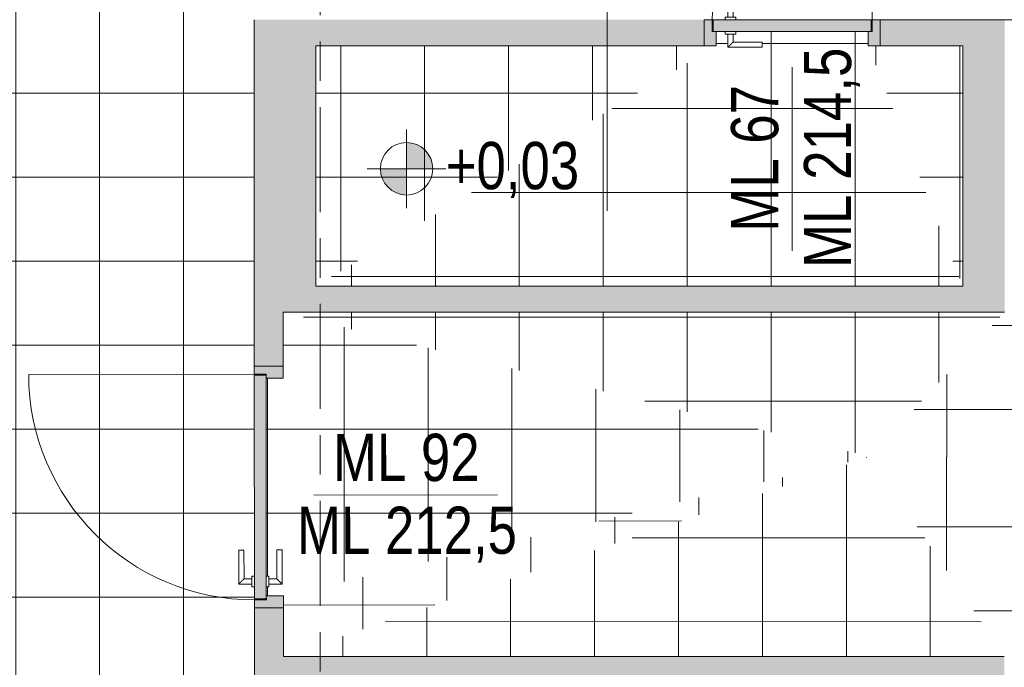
# Model space of a CAD drawing. Header units: metres. Extents: x 2 to 165, y -54 to 869.
# Tile 30 of 106: x 29.47 to 33.22, y 0.69 to 3.16. Entities that reach past the tile are written whole.
import ezdxf

# ---------------------------------------------------------------- set-up
doc = ezdxf.new("R2010")
doc.units = ezdxf.units.M
doc.linetypes.add('_Rasterlinie_', pattern=[0.75, 0.4, -0.1, 0.15, -0.1])
for name, color, linetype, lineweight in [('A_Geschossdecken', 7, 'Continuous', 5), ('A_Geschossdecken_Oberflächenschraffur', 7, 'Continuous', 5), ('A_Hoehenkoten', 124, 'Continuous', 5), ('A_Raster', 128, 'Continuous', 5), ('A_Raum-Txt', 16, 'Continuous', 5), ('A_Tuer', 128, 'Continuous', 5), ('A_Türen_Element', 128, 'Continuous', 5), ('A_Türen_Rahmen', 128, 'Continuous', 5), ('A_Wand', 244, 'Continuous', 5), ('A_Wand_Schraff', 1, 'Continuous', 5), ('A_Öffnung', 128, 'Continuous', 5)]:
    doc.layers.add(name, color=color, linetype=linetype, lineweight=lineweight)
doc.styles.add('Arial', font='arial.ttf', dxfattribs={"width": 0.8, "height": 0.18})
pattern_1 = [(0, (56.97275, 0), (0, 0.32), []), (90, (56.97275, 0), (-0.32, 2e-17), [])]
pattern_2 = [(0.159, (57.01675, -0.265), (0.0001203, 0.3170016), []), (90, (57.01675, -0.265), (-0.32, -0.001), [])]
pattern_3 = [(359.982, (57.00275, 0.067), (0.0001005, 0.32), []), (90, (57.00275, 0.067), (-0.32, 2e-17), [])]
pattern_4 = [(0, (56.94475, 0), (0, 0.32), []), (90, (56.94475, 0), (-0.32, 2e-17), [])]
pattern_5 = [(359.979, (56.93975, -0.103), (0.0001173, 0.32), []), (90, (56.93975, -0.103), (-0.32, 2e-17), [])]
pattern_6 = [(0.013, (57.00175, -0.047), (-7.26e-05, 0.32), []), (90, (57.00175, -0.047), (-0.32, 2e-17), [])]
pattern_7 = [(0, (56.97275, 0.106), (0, 0.32), []), (90, (56.97275, 0.106), (-0.32, 2e-17), [])]
pattern_8 = [(0, (56.93175, 0), (0, 0.32), []), (90, (56.93175, 0), (-0.32, 2e-17), [])]
pattern_9 = [(0, (56.97275, -0.131), (0, 0.32), []), (90, (56.97275, -0.131), (-0.32, 2e-17), [])]
pattern_10 = [(0, (57.05175, 0), (0, 0.32), []), (90, (57.05175, 0), (-0.32, 2e-17), [])]
pattern_11 = [(0, (56.97275, -0.059), (0, 0.32), []), (90, (56.97275, -0.059), (-0.32, 2e-17), [])]
pattern_12 = [(359.998, (56.97675, 0.087), (1.1e-05, 0.32), []), (90, (56.97675, 0.087), (-0.32, 2e-17), [])]

# ---------------------------------------------------------------- blocks, each defined once
blk = doc.blocks.new('TU DF 1 - Rahmenstock flächenbündig variabel - DL - H - 840 x 2100-8150757-AB- E0-  OK FFB')
at = {"layer": 'A_Tuer', "lineweight": 9}
h = blk.add_hatch(color=253, dxfattribs=at)
h.paths.add_polyline_path([(0.29, -0.05), (0.335, -0.05), (0.335, 0.05), (0.305, 0.05), (0.305, 0.005), (0.29, 0.005)], flags=0)
h.paths.add_polyline_path([(-0.29, -0.05), (-0.29, 0.005), (-0.305, 0.005), (-0.305, 0.05), (-0.335, 0.05), (-0.335, -0.05)], flags=0)
blk.add_hatch(color=253, dxfattribs=at).paths.add_polyline_path([(-0.1575, 0.005), (0.301, 0.005), (0.301, 0.05), (-0.301, 0.05), (-0.301, 0.005), (-0.2978, 0.005)], flags=0)
at = {"layer": 'A_Tuer', "color": 250, "lineweight": 9}
for p, q in [((-0.245, 0.11), (-0.245, 0.06)), ((-0.115, 0.11), (-0.245, 0.11)), ((-0.245, 0.11), (-0.245, 0.06)), ((-0.115, 0.11), (-0.245, 0.11)), ((-0.225, 0.06), (-0.225, 0.09)), ((-0.225, 0.09), (-0.115, 0.09)), ((-0.225, 0.06), (-0.225, 0.09)), ((-0.225, 0.09), (-0.115, 0.09)), ((-0.115, 0.11), (-0.115, 0.09)), ((-0.115, 0.11), (-0.115, 0.09)), ((-0.335, -0.05), (-0.335, 0.05)), ((-0.255, 0.06), (-0.255, 0.05)), ((-0.255, 0.06), (-0.215, 0.06)), ((-0.215, 0.05), (-0.215, 0.06)), ((0.335, 0.05), (0.335, -0.05)), ((-0.255, 0.005), (-0.255, -0.005)), ((-0.215, -0.005), (-0.215, 0.005)), ((-0.215, -0.005), (-0.255, -0.005)), ((-0.245, -0.005), (-0.245, -0.055)), ((-0.245, -0.005), (-0.245, -0.055)), ((-0.225, -0.035), (-0.225, -0.005)), ((-0.225, -0.035), (-0.225, -0.005)), ((-0.115, -0.035), (-0.225, -0.035)), ((-0.115, -0.035), (-0.225, -0.035)), ((-0.115, -0.035), (-0.115, -0.055)), ((-0.115, -0.035), (-0.115, -0.055)), ((-0.245, -0.055), (-0.115, -0.055)), ((-0.245, -0.055), (-0.115, -0.055))]:
    blk.add_line(p, q, dxfattribs=at)
for points in [[(-0.225, 0.09), (-0.225, 0.09), (-0.2252, 0.0902), (-0.2257, 0.0907), (-0.2263, 0.0913), (-0.2269, 0.0919), (-0.2275, 0.0925), (-0.2281, 0.0931), (-0.2289, 0.0939), (-0.2298, 0.0948), (-0.2306, 0.0956), (-0.2312, 0.0962), (-0.2318, 0.0968), (-0.2324, 0.0974), (-0.233, 0.098), (-0.2337, 0.0987), (-0.2343, 0.0993), (-0.235, 0.1), (-0.2357, 0.1007), (-0.2363, 0.1013), (-0.237, 0.102), (-0.2376, 0.1026), (-0.2382, 0.1032), (-0.2388, 0.1038), (-0.2394, 0.1044), (-0.24, 0.105), (-0.2406, 0.1056), (-0.2413, 0.1063), (-0.2419, 0.1069), (-0.2425, 0.1075), (-0.2431, 0.1081), (-0.2437, 0.1087), (-0.2443, 0.1093), (-0.2448, 0.1098), (-0.245, 0.11), (-0.245, 0.11)], [(-0.225, 0.09), (-0.225, 0.09), (-0.2252, 0.0902), (-0.2257, 0.0907), (-0.2263, 0.0913), (-0.2269, 0.0919), (-0.2275, 0.0925), (-0.2281, 0.0931), (-0.2289, 0.0939), (-0.2298, 0.0948), (-0.2306, 0.0956), (-0.2312, 0.0962), (-0.2318, 0.0968), (-0.2324, 0.0974), (-0.233, 0.098), (-0.2337, 0.0987), (-0.2343, 0.0993), (-0.235, 0.1), (-0.2357, 0.1007), (-0.2363, 0.1013), (-0.237, 0.102), (-0.2376, 0.1026), (-0.2382, 0.1032), (-0.2388, 0.1038), (-0.2394, 0.1044), (-0.24, 0.105), (-0.2406, 0.1056), (-0.2413, 0.1063), (-0.2419, 0.1069), (-0.2425, 0.1075), (-0.2431, 0.1081), (-0.2437, 0.1087), (-0.2443, 0.1093), (-0.2448, 0.1098), (-0.245, 0.11), (-0.245, 0.11)], [(-0.245, -0.055), (-0.245, -0.055), (-0.2448, -0.0548), (-0.2443, -0.0543), (-0.2437, -0.0537), (-0.2431, -0.0531), (-0.2425, -0.0525), (-0.2419, -0.0519), (-0.2411, -0.0511), (-0.2402, -0.0502), (-0.2394, -0.0494), (-0.2388, -0.0488), (-0.2382, -0.0482), (-0.2376, -0.0476), (-0.237, -0.047), (-0.2363, -0.0463), (-0.2357, -0.0457), (-0.235, -0.045), (-0.2343, -0.0443), (-0.2337, -0.0437), (-0.233, -0.043), (-0.2324, -0.0424), (-0.2318, -0.0418), (-0.2312, -0.0412), (-0.2306, -0.0406), (-0.23, -0.04), (-0.2294, -0.0394), (-0.2287, -0.0387), (-0.2281, -0.0381), (-0.2275, -0.0375), (-0.2269, -0.0369), (-0.2263, -0.0363), (-0.2257, -0.0357), (-0.2252, -0.0352), (-0.225, -0.035), (-0.225, -0.035)], [(-0.245, -0.055), (-0.245, -0.055), (-0.2448, -0.0548), (-0.2443, -0.0543), (-0.2437, -0.0537), (-0.2431, -0.0531), (-0.2425, -0.0525), (-0.2419, -0.0519), (-0.2411, -0.0511), (-0.2402, -0.0502), (-0.2394, -0.0494), (-0.2388, -0.0488), (-0.2382, -0.0482), (-0.2376, -0.0476), (-0.237, -0.047), (-0.2363, -0.0463), (-0.2357, -0.0457), (-0.235, -0.045), (-0.2343, -0.0443), (-0.2337, -0.0437), (-0.233, -0.043), (-0.2324, -0.0424), (-0.2318, -0.0418), (-0.2312, -0.0412), (-0.2306, -0.0406), (-0.23, -0.04), (-0.2294, -0.0394), (-0.2287, -0.0387), (-0.2281, -0.0381), (-0.2275, -0.0375), (-0.2269, -0.0369), (-0.2263, -0.0363), (-0.2257, -0.0357), (-0.2252, -0.0352), (-0.225, -0.035), (-0.225, -0.035)]]:
    blk.add_open_spline(points, degree=3, knots=[0, 0, 0, 0, 0.083333, 0.125, 0.166667, 0.208333, 0.229167, 0.25, 0.291667, 0.333333, 0.354167, 0.375, 0.395833, 0.416667, 0.4375, 0.458333, 0.479167, 0.5, 0.520833, 0.541667, 0.5625, 0.583333, 0.604167, 0.625, 0.645833, 0.666667, 0.6875, 0.708333, 0.75, 0.770833, 0.791667, 0.833333, 0.875, 0.916667, 1, 1, 1, 1], dxfattribs=at)
at = {"layer": 'A_Türen_Element', "color": 250, "lineweight": 9}
for p, q in [((-0.301, 0.05), (0.301, 0.05)), ((-0.301, 0.005), (-0.301, 0.05)), ((0.301, 0.05), (0.301, 0.005)), ((0.301, 0.005), (-0.301, 0.005))]:
    blk.add_line(p, q, dxfattribs=at)
at = {"layer": 'A_Türen_Rahmen', "color": 250, "lineweight": 9}
for p, q in [((-0.305, 0.05), (-0.335, 0.05)), ((-0.305, 0.005), (-0.305, 0.05)), ((0.335, 0.05), (0.305, 0.05)), ((0.305, 0.05), (0.305, 0.005)), ((-0.29, 0.005), (-0.305, 0.005)), ((-0.29, -0.05), (-0.29, 0.005)), ((0.305, 0.005), (0.29, 0.005)), ((0.29, 0.005), (0.29, -0.05)), ((-0.335, -0.05), (-0.29, -0.05)), ((0.29, -0.05), (0.335, -0.05))]:
    blk.add_line(p, q, dxfattribs=at)
at = {"layer": 'A_Öffnung', "color": 250, "lineweight": 9}
blk.add_line((0.305, 0.05), (0.305, 0.66), dxfattribs=at)
blk.add_arc((0.305, 0.05), 0.61, 90, 180, dxfattribs=at)
blk = doc.blocks.new('TU DF 1 - Rahmenstock flächenbündig variabel - DL - H - 840 x 2080-8069863-AB- E0-  OK FFB')
at = {"layer": 'A_Tuer', "lineweight": 9}
h = blk.add_hatch(color=253, dxfattribs=at)
h.paths.add_polyline_path([(-0.46, 0.055), (-0.46, -0.055), (-0.415, -0.055), (-0.415, 0.01), (-0.43, 0.01), (-0.43, 0.055), (-0.4599, 0.055)], flags=0)
h.paths.add_polyline_path([(0.415, 0.01), (0.415, -0.055), (0.46, -0.055), (0.46, 0.055), (0.43, 0.055), (0.43, 0.01)], flags=0)
blk.add_hatch(color=253, dxfattribs=at).paths.add_polyline_path([(-0.426, 0.055), (-0.426, 0.01), (0.426, 0.01), (0.426, 0.055), (-0.365, 0.055)], flags=0)
at = {"layer": 'A_Tuer', "color": 250, "lineweight": 9}
for p, q in [((-0.37, 0.115), (-0.37, 0.065)), ((-0.24, 0.115), (-0.37, 0.115)), ((-0.37, 0.115), (-0.37, 0.065)), ((-0.24, 0.115), (-0.37, 0.115)), ((-0.24, 0.115), (-0.24, 0.095)), ((-0.24, 0.115), (-0.24, 0.095)), ((-0.35, 0.065), (-0.35, 0.095)), ((-0.35, 0.095), (-0.24, 0.095)), ((-0.35, 0.065), (-0.35, 0.095)), ((-0.35, 0.095), (-0.24, 0.095)), ((-0.46, -0.055), (-0.46, 0.055)), ((-0.38, 0.065), (-0.38, 0.055)), ((-0.38, 0.065), (-0.34, 0.065)), ((-0.34, 0.055), (-0.34, 0.065)), ((0.46, 0.055), (0.46, -0.055)), ((-0.38, 0.01), (-0.38, 0)), ((-0.34, 0), (-0.38, 0)), ((-0.37, 0), (-0.37, -0.05)), ((-0.37, 0), (-0.37, -0.05)), ((-0.35, -0.03), (-0.35, 0)), ((-0.35, -0.03), (-0.35, 0)), ((-0.34, 0), (-0.34, 0.01)), ((-0.24, -0.03), (-0.35, -0.03)), ((-0.24, -0.03), (-0.35, -0.03)), ((-0.24, -0.03), (-0.24, -0.05)), ((-0.24, -0.03), (-0.24, -0.05)), ((-0.37, -0.05), (-0.24, -0.05)), ((-0.37, -0.05), (-0.24, -0.05))]:
    blk.add_line(p, q, dxfattribs=at)
for points in [[(-0.35, 0.095), (-0.35, 0.095), (-0.3502, 0.0952), (-0.3507, 0.0957), (-0.3513, 0.0963), (-0.3519, 0.0969), (-0.3525, 0.0975), (-0.3531, 0.0981), (-0.3539, 0.0989), (-0.3548, 0.0998), (-0.3556, 0.1006), (-0.3562, 0.1012), (-0.3568, 0.1018), (-0.3574, 0.1024), (-0.358, 0.103), (-0.3587, 0.1037), (-0.3593, 0.1043), (-0.36, 0.105), (-0.3607, 0.1057), (-0.3613, 0.1063), (-0.362, 0.107), (-0.3626, 0.1076), (-0.3632, 0.1082), (-0.3638, 0.1088), (-0.3644, 0.1094), (-0.365, 0.11), (-0.3656, 0.1106), (-0.3663, 0.1113), (-0.3669, 0.1119), (-0.3675, 0.1125), (-0.3681, 0.1131), (-0.3687, 0.1137), (-0.3693, 0.1143), (-0.3698, 0.1148), (-0.37, 0.115), (-0.37, 0.115)], [(-0.35, 0.095), (-0.35, 0.095), (-0.3502, 0.0952), (-0.3507, 0.0957), (-0.3513, 0.0963), (-0.3519, 0.0969), (-0.3525, 0.0975), (-0.3531, 0.0981), (-0.3539, 0.0989), (-0.3548, 0.0998), (-0.3556, 0.1006), (-0.3562, 0.1012), (-0.3568, 0.1018), (-0.3574, 0.1024), (-0.358, 0.103), (-0.3587, 0.1037), (-0.3593, 0.1043), (-0.36, 0.105), (-0.3607, 0.1057), (-0.3613, 0.1063), (-0.362, 0.107), (-0.3626, 0.1076), (-0.3632, 0.1082), (-0.3638, 0.1088), (-0.3644, 0.1094), (-0.365, 0.11), (-0.3656, 0.1106), (-0.3663, 0.1113), (-0.3669, 0.1119), (-0.3675, 0.1125), (-0.3681, 0.1131), (-0.3687, 0.1137), (-0.3693, 0.1143), (-0.3698, 0.1148), (-0.37, 0.115), (-0.37, 0.115)], [(-0.37, -0.05), (-0.37, -0.05), (-0.3698, -0.0498), (-0.3693, -0.0493), (-0.3687, -0.0487), (-0.3681, -0.0481), (-0.3675, -0.0475), (-0.3669, -0.0469), (-0.3661, -0.0461), (-0.3652, -0.0452), (-0.3644, -0.0444), (-0.3638, -0.0438), (-0.3632, -0.0432), (-0.3626, -0.0426), (-0.362, -0.042), (-0.3613, -0.0413), (-0.3607, -0.0407), (-0.36, -0.04), (-0.3593, -0.0393), (-0.3587, -0.0387), (-0.358, -0.038), (-0.3574, -0.0374), (-0.3568, -0.0368), (-0.3562, -0.0362), (-0.3556, -0.0356), (-0.355, -0.035), (-0.3544, -0.0344), (-0.3537, -0.0337), (-0.3531, -0.0331), (-0.3525, -0.0325), (-0.3519, -0.0319), (-0.3513, -0.0313), (-0.3507, -0.0307), (-0.3502, -0.0302), (-0.35, -0.03), (-0.35, -0.03)], [(-0.37, -0.05), (-0.37, -0.05), (-0.3698, -0.0498), (-0.3693, -0.0493), (-0.3687, -0.0487), (-0.3681, -0.0481), (-0.3675, -0.0475), (-0.3669, -0.0469), (-0.3661, -0.0461), (-0.3652, -0.0452), (-0.3644, -0.0444), (-0.3638, -0.0438), (-0.3632, -0.0432), (-0.3626, -0.0426), (-0.362, -0.042), (-0.3613, -0.0413), (-0.3607, -0.0407), (-0.36, -0.04), (-0.3593, -0.0393), (-0.3587, -0.0387), (-0.358, -0.038), (-0.3574, -0.0374), (-0.3568, -0.0368), (-0.3562, -0.0362), (-0.3556, -0.0356), (-0.355, -0.035), (-0.3544, -0.0344), (-0.3537, -0.0337), (-0.3531, -0.0331), (-0.3525, -0.0325), (-0.3519, -0.0319), (-0.3513, -0.0313), (-0.3507, -0.0307), (-0.3502, -0.0302), (-0.35, -0.03), (-0.35, -0.03)]]:
    blk.add_open_spline(points, degree=3, knots=[0, 0, 0, 0, 0.083333, 0.125, 0.166667, 0.208333, 0.229167, 0.25, 0.291667, 0.333333, 0.354167, 0.375, 0.395833, 0.416667, 0.4375, 0.458333, 0.479167, 0.5, 0.520833, 0.541667, 0.5625, 0.583333, 0.604167, 0.625, 0.645833, 0.666667, 0.6875, 0.708333, 0.75, 0.770833, 0.791667, 0.833333, 0.875, 0.916667, 1, 1, 1, 1], dxfattribs=at)
at = {"layer": 'A_Türen_Element', "color": 250, "lineweight": 9}
for p, q in [((-0.426, 0.055), (0.426, 0.055)), ((-0.426, 0.01), (-0.426, 0.055)), ((0.426, 0.055), (0.426, 0.01)), ((0.426, 0.01), (-0.426, 0.01))]:
    blk.add_line(p, q, dxfattribs=at)
at = {"layer": 'A_Türen_Rahmen', "color": 250, "lineweight": 9}
for p, q in [((-0.43, 0.055), (-0.46, 0.055)), ((-0.43, 0.01), (-0.43, 0.055)), ((0.46, 0.055), (0.43, 0.055)), ((0.43, 0.055), (0.43, 0.01)), ((-0.415, 0.01), (-0.43, 0.01)), ((-0.415, -0.055), (-0.415, 0.01)), ((0.43, 0.01), (0.415, 0.01)), ((0.415, 0.01), (0.415, -0.055)), ((-0.46, -0.055), (-0.415, -0.055)), ((0.415, -0.055), (0.46, -0.055))]:
    blk.add_line(p, q, dxfattribs=at)
at = {"layer": 'A_Öffnung', "color": 250, "lineweight": 9}
blk.add_line((0.43, 0.055), (0.43, 0.915), dxfattribs=at)
blk.add_arc((0.43, 0.055), 0.86, 90, 180, dxfattribs=at)
blk = doc.blocks.new('Beschriftung Türen DL oder ML - Durchgangslichte mit Kennzeichen-6113498-AB- E0-  OK FFB')
at = {"layer": 'A_Tuer'}
blk.add_line((0, 0.003493), (0, -0.003507), dxfattribs=at)
blk = doc.blocks.new('Höhenkoten - Kreuz gefüllt-6114407-AB- E0-  OK FFB')
at = {"layer": 'A_Hoehenkoten'}
h = blk.add_hatch(color=256, dxfattribs=at)
edge = h.paths.add_edge_path(flags=0)
edge.add_line((0.001, 0.0014), (0, 0.0014))
edge.add_line((0, 0.0014), (0, 0.0024))
edge.add_arc((0, 0.0014), 0.001, 0, 90, ccw=False)
h = blk.add_hatch(color=256, dxfattribs=at)
edge = h.paths.add_edge_path(flags=0)
edge.add_line((-0.001, 0.0014), (0, 0.0014))
edge.add_line((0, 0.0014), (0, 0.0004))
edge.add_arc((0, 0.0014), 0.001, 180, 270, ccw=False)
for p, q in [((0, 0.0029), (0, -0.0001)), ((0, 0.0014), (0, 0.0024)), ((0, 0.0024), (0, 0.0014)), ((0, 0.0024), (0, 0.0014)), ((0, 0.0014), (0, 0.0024)), ((-0.0015, 0.0014), (0.0015, 0.0014)), ((-0.001, 0.0014), (0, 0.0014)), ((0, 0.0014), (-0.001, 0.0014)), ((0, 0.0014), (-0.001, 0.0014)), ((-0.001, 0.0014), (0, 0.0014)), ((0.001, 0.0014), (0, 0.0014)), ((0, 0.0014), (0, 0.0004)), ((0, 0.0004), (0, 0.0014)), ((0, 0.0014), (0.001, 0.0014)), ((0, 0.0014), (0.001, 0.0014)), ((0.001, 0.0014), (0, 0.0014)), ((0, 0.0014), (0, 0.0004)), ((0, 0.0004), (0, 0.0014))]:
    blk.add_line(p, q, dxfattribs=at)
for start, end in [(90, 180), (90, 180), (360, 90), (360, 90), (180, 270), (180, 270), (270, 0), (270, 360)]:
    blk.add_arc((0, 0.0014), 0.001, start, end, dxfattribs=at)

msp = doc.modelspace()

# ---------------------------------------------------------------- hatches: boundary and pattern name
at = {"layer": 'A_Geschossdecken_Oberflächenschraffur'}
h = msp.add_hatch(dxfattribs=at)
h.set_pattern_fill('FP_38', color=9, style=0, pattern_type=2)
h.set_pattern_definition(pattern_1)
h.paths.add_polyline_path([(28.6695, -28.0387), (32.0269, -27.8532), (32.0283, -27.8804), (37.7956, -27.532), (37.5822, -23.3636), (30.8594, -23.3855), (30.8754, -6.7647), (30.3754, -6.78), (30.3754, -4.3401), (30.3654, -4.3395), (30.3654, -4.3301), (30.3154, -4.3298), (30.3158, -4.2001), (30.3354, -4.2001), (30.3354, -4.3101), (30.3654, -4.3101), (30.3654, -4.3001), (30.3754, -4.3001), (30.3754, -3.1804), (30.3672, -3.1804), (30.3673, -1.8402), (30.3687, -1.8402), (30.3687, -1.8362), (30.3669, -1.8362), (30.3658, -1.7902), (30.3568, -1.7895), (30.3568, -1.7802), (30.3068, -1.78), (30.3072, -1.6503), (30.3267, -1.6503), (30.3268, -1.7603), (30.3568, -1.7602), (30.3568, -1.7502), (30.3668, -1.7502), (30.3658, -0.9842), (30.3687, -0.9842), (30.3676, -0.9802), (30.3658, -0.9802), (30.3635, 0.9498), (30.3687, 0.9498), (30.3682, 0.9538), (30.3634, 0.9538), (30.3624, 0.9998), (30.3534, 1.0005), (30.3533, 1.0098), (30.3033, 1.01), (30.3037, 1.1397), (30.3232, 1.1397), (30.3233, 1.0297), (30.3533, 1.0298), (30.3533, 1.0398), (30.3633, 1.0398), (30.3624, 1.8058), (30.3687, 1.8058), (30.3686, 1.8098), (30.3623, 1.8098), (30.3621, 2.5273), (30.3621, 3.1597), (30.3662, 3.4257), (30.3687, 3.4257), (30.3687, 3.4296), (30.3662, 3.4297), (30.3662, 3.4757), (30.3569, 3.4765), (30.357, 3.4858), (30.3071, 3.4869), (30.31, 3.6166), (30.329, 3.6152), (30.3277, 3.5063), (30.3574, 3.5063), (30.3575, 3.5158), (30.3675, 3.5158), (30.3833, 4.5497), (28.6624, 4.5752), (28.6626, 4.1688), (28.7269, 4.1688), (28.7269, 3.8288), (28.6626, 3.8288), (28.6635, 0.1689), (28.7319, 0.1689), (28.7319, -0.1711), (28.6635, -0.1711), (28.6643, -3.8311), (28.7294, -3.8311), (28.7294, -4.1711), (28.6643, -4.1711), (28.666, -7.8386), (28.7294, -7.8386), (28.7294, -8.1786), (28.6652, -8.1786), (28.6661, -11.8286), (28.729, -11.8286), (28.729, -12.1686), (28.6661, -12.1686), (28.6677, -15.8286), (28.7269, -15.8286), (28.7269, -16.1686), (28.6669, -16.1686), (28.6685, -19.8286), (28.7294, -19.8286), (28.7294, -20.1686), (28.6678, -20.1686), (28.6685, -23.2286), (28.7394, -23.2286), (28.7394, -23.5686), (28.6686, -23.5686), (28.6692, -26.4762)], flags=0)
h.paths.add_polyline_path([(28.6692, -26.4762), (28.6696, -25.7362), (29.7291, -25.7359), (29.7292, -26.4759), (28.6696, -26.4762)], flags=0)
h.paths.add_polyline_path([(30.3568, -1.7844), (30.3568, -1.7844), (30.3568, -1.7844)], flags=0)
h.paths.add_polyline_path([(30.3533, 1.0056), (30.3533, 1.0056), (30.3533, 1.0056)], flags=0)
h = msp.add_hatch(dxfattribs=at)
h.set_pattern_fill('FP_38', color=9, style=0, pattern_type=2)
h.set_pattern_definition(pattern_1)
h.paths.add_polyline_path([(28.6695, -28.0387), (32.0269, -27.8532), (32.0283, -27.8804), (37.7956, -27.532), (37.5822, -23.3636), (30.8594, -23.3855), (30.8754, -6.7647), (30.3754, -6.78), (30.3754, -4.3401), (30.3654, -4.3395), (30.3654, -4.3301), (30.3154, -4.3298), (30.3158, -4.2001), (30.3354, -4.2001), (30.3354, -4.3101), (30.3654, -4.3101), (30.3654, -4.3001), (30.3754, -4.3001), (30.3754, -3.1804), (30.3672, -3.1804), (30.3673, -1.8402), (30.3687, -1.8402), (30.3687, -1.8362), (30.3669, -1.8362), (30.3658, -1.7902), (30.3568, -1.7895), (30.3568, -1.7802), (30.3068, -1.78), (30.3072, -1.6503), (30.3267, -1.6503), (30.3268, -1.7603), (30.3568, -1.7602), (30.3568, -1.7502), (30.3668, -1.7502), (30.3658, -0.9842), (30.3687, -0.9842), (30.3676, -0.9802), (30.3658, -0.9802), (30.3635, 0.9498), (30.3687, 0.9498), (30.3682, 0.9538), (30.3634, 0.9538), (30.3624, 0.9998), (30.3534, 1.0005), (30.3533, 1.0098), (30.3033, 1.01), (30.3037, 1.1397), (30.3232, 1.1397), (30.3233, 1.0297), (30.3533, 1.0298), (30.3533, 1.0398), (30.3633, 1.0398), (30.3624, 1.8058), (30.3687, 1.8058), (30.3686, 1.8098), (30.3623, 1.8098), (30.3621, 2.5273), (30.3621, 3.1597), (30.3662, 3.4257), (30.3687, 3.4257), (30.3687, 3.4296), (30.3662, 3.4297), (30.3662, 3.4757), (30.3569, 3.4765), (30.357, 3.4858), (30.3071, 3.4869), (30.31, 3.6166), (30.329, 3.6152), (30.3277, 3.5063), (30.3574, 3.5063), (30.3575, 3.5158), (30.3675, 3.5158), (30.3833, 4.5497), (28.6624, 4.5752), (28.6626, 4.1688), (28.7269, 4.1688), (28.7269, 3.8288), (28.6626, 3.8288), (28.6635, 0.1689), (28.7319, 0.1689), (28.7319, -0.1711), (28.6635, -0.1711), (28.6643, -3.8311), (28.7294, -3.8311), (28.7294, -4.1711), (28.6643, -4.1711), (28.666, -7.8386), (28.7294, -7.8386), (28.7294, -8.1786), (28.6652, -8.1786), (28.6661, -11.8286), (28.729, -11.8286), (28.729, -12.1686), (28.6661, -12.1686), (28.6677, -15.8286), (28.7269, -15.8286), (28.7269, -16.1686), (28.6669, -16.1686), (28.6685, -19.8286), (28.7294, -19.8286), (28.7294, -20.1686), (28.6678, -20.1686), (28.6685, -23.2286), (28.7394, -23.2286), (28.7394, -23.5686), (28.6686, -23.5686), (28.6692, -26.4762)], flags=0)
h.paths.add_polyline_path([(28.6692, -26.4762), (28.6696, -25.7362), (29.7291, -25.7359), (29.7292, -26.4759), (28.6696, -26.4762)], flags=0)
h.paths.add_polyline_path([(30.3568, -1.7844), (30.3568, -1.7844), (30.3568, -1.7844)], flags=0)
h.paths.add_polyline_path([(30.3533, 1.0056), (30.3533, 1.0056), (30.3533, 1.0056)], flags=0)
h = msp.add_hatch(dxfattribs=at)
h.set_pattern_fill('FP_240', color=9, style=0, pattern_type=2)
h.set_pattern_definition(pattern_12)
h.paths.add_polyline_path([(40.9642, 3.1597), (41.0142, 3.1597), (41.0142, 3.1722), (42.2273, 3.1727), (42.2273, 3.1935), (42.2173, 3.1939), (32.8172, 3.1597), (38.4304, 3.1597)], flags=0)
h = msp.add_hatch(dxfattribs=at)
h.set_pattern_fill('FP_240', color=9, style=0, pattern_type=2)
h.set_pattern_definition(pattern_12)
h.paths.add_polyline_path([(40.9642, 3.1597), (41.0142, 3.1597), (41.0142, 3.1722), (42.2273, 3.1727), (42.2273, 3.1935), (42.2173, 3.1939), (32.8172, 3.1597), (38.4304, 3.1597)], flags=0)
h = msp.add_hatch(dxfattribs=at)
h.set_pattern_fill('FP_234', color=9, style=0, pattern_type=2)
h.set_pattern_definition(pattern_9)
h.paths.add_polyline_path([(32.1233, 3.0597), (32.1683, 3.0597), (32.1683, 3.1047), (32.1583, 3.1047), (32.1583, 3.1147), (32.1233, 3.1147), (32.1233, 3.0611)], flags=0)
h.paths.add_polyline_path([(32.7033, 3.0597), (32.7033, 3.1147), (32.1983, 3.1147), (32.1977, 3.1047), (32.1883, 3.1047), (32.1883, 3.0747), (32.2983, 3.0744), (32.2983, 3.0597), (32.5365, 3.0597)], flags=0)
h = msp.add_hatch(dxfattribs=at)
h.set_pattern_fill('FP_234', color=9, style=0, pattern_type=2)
h.set_pattern_definition(pattern_9)
h.paths.add_polyline_path([(32.1233, 3.0597), (32.1683, 3.0597), (32.1683, 3.1047), (32.1583, 3.1047), (32.1583, 3.1147), (32.1233, 3.1147), (32.1233, 3.0611)], flags=0)
h.paths.add_polyline_path([(32.7033, 3.0597), (32.7033, 3.1147), (32.1983, 3.1147), (32.1977, 3.1047), (32.1883, 3.1047), (32.1883, 3.0747), (32.2983, 3.0744), (32.2983, 3.0597), (32.5365, 3.0597)], flags=0)
h = msp.add_hatch(dxfattribs=at)
h.set_pattern_fill('FP_233', color=9, style=0, pattern_type=2)
h.set_pattern_definition(pattern_8)
h.paths.add_polyline_path([(30.5971, 2.1452), (32.1233, 3.0597), (30.5971, 3.0597), (30.5971, 2.5273)], flags=0)
h = msp.add_hatch(dxfattribs=at)
h.set_pattern_fill('FP_233', color=9, style=0, pattern_type=2)
h.set_pattern_definition(pattern_8)
h.paths.add_polyline_path([(30.5971, 2.1452), (32.1233, 3.0597), (30.5971, 3.0597), (30.5971, 2.5273)], flags=0)
h = msp.add_hatch(dxfattribs=at)
h.set_pattern_fill('FP_236', color=9, style=0, pattern_type=2)
h.set_pattern_definition(pattern_11)
h.paths.add_polyline_path([(33.0633, 2.1452), (32.7033, 3.0597), (32.2983, 3.0597), (32.2983, 3.0547), (32.1683, 3.0551), (32.1683, 3.0597), (32.1233, 3.0597), (30.5971, 2.1452), (32.7033, 2.1452)], flags=0)
h = msp.add_hatch(dxfattribs=at)
h.set_pattern_fill('FP_236', color=9, style=0, pattern_type=2)
h.set_pattern_definition(pattern_11)
h.paths.add_polyline_path([(33.0633, 2.1452), (32.7033, 3.0597), (32.2983, 3.0597), (32.2983, 3.0547), (32.1683, 3.0551), (32.1683, 3.0597), (32.1233, 3.0597), (30.5971, 2.1452), (32.7033, 2.1452)], flags=0)
h = msp.add_hatch(dxfattribs=at)
h.set_pattern_fill('FP_235', color=9, style=0, pattern_type=2)
h.set_pattern_definition(pattern_10)
h.paths.add_polyline_path([(33.0633, 2.1452), (33.0633, 3.0597), (32.7033, 3.0597), (32.9129, 2.5273)], flags=0)
h = msp.add_hatch(dxfattribs=at)
h.set_pattern_fill('FP_235', color=9, style=0, pattern_type=2)
h.set_pattern_definition(pattern_10)
h.paths.add_polyline_path([(33.0633, 2.1452), (33.0633, 3.0597), (32.7033, 3.0597), (32.9129, 2.5273)], flags=0)
h = msp.add_hatch(dxfattribs=at)
h.set_pattern_fill('FP_222', color=9, style=0, pattern_type=2)
h.set_pattern_definition(pattern_4)
h.paths.add_polyline_path([(30.4721, 0.9649), (32.7106, 1.4952), (30.4721, 2.0452), (30.4721, 1.4596), (30.4721, 1.1038)], flags=0)
h = msp.add_hatch(dxfattribs=at)
h.set_pattern_fill('FP_222', color=9, style=0, pattern_type=2)
h.set_pattern_definition(pattern_4)
h.paths.add_polyline_path([(30.4721, 0.9649), (32.7106, 1.4952), (30.4721, 2.0452), (30.4721, 1.4596), (30.4721, 1.1038)], flags=0)
h = msp.add_hatch(dxfattribs=at)
h.set_pattern_fill('FP_225', color=9, style=0, pattern_type=2)
h.set_pattern_definition(pattern_7)
h.paths.add_polyline_path([(32.7106, 1.4952), (33.2221, 2.0452), (30.4723, 2.0452), (31.6946, 1.7449)], flags=0)
h = msp.add_hatch(dxfattribs=at)
h.set_pattern_fill('FP_225', color=9, style=0, pattern_type=2)
h.set_pattern_definition(pattern_7)
h.paths.add_polyline_path([(32.7106, 1.4952), (33.2221, 2.0452), (30.4723, 2.0452), (31.6946, 1.7449)], flags=0)
h = msp.add_hatch(dxfattribs=at)
h.set_pattern_fill('FP_211', color=9, style=0, pattern_type=2)
h.set_pattern_definition(pattern_3)
h.paths.add_polyline_path([(34.4738, 1.4952), (33.2233, 2.0452), (32.7106, 1.4952), (33.9398, 1.4952)], flags=0)
h = msp.add_hatch(dxfattribs=at)
h.set_pattern_fill('FP_211', color=9, style=0, pattern_type=2)
h.set_pattern_definition(pattern_3)
h.paths.add_polyline_path([(34.4738, 1.4952), (33.2233, 2.0452), (32.7106, 1.4952), (33.9398, 1.4952)], flags=0)
h = msp.add_hatch(dxfattribs=at)
h.set_pattern_fill('FP_147', color=9, style=0, pattern_type=2)
h.set_pattern_definition(pattern_1)
h.paths.add_polyline_path([(30.4084, 0.9648), (30.4721, 0.9649), (30.4721, 1.1399), (30.4682, 1.1399), (30.468, 1.0099), (30.4183, 1.0098), (30.4183, 0.9998), (30.4084, 0.9998), (30.4084, 0.9649)], flags=0)
h.paths.add_polyline_path([(30.4183, 1.0298), (30.4483, 1.0299), (30.4487, 1.1399), (30.4721, 1.1399), (30.4721, 1.7949), (30.4074, 1.7948), (30.4084, 1.0398), (30.4183, 1.0391), (30.4183, 1.0299)], flags=0)
h = msp.add_hatch(dxfattribs=at)
h.set_pattern_fill('FP_147', color=9, style=0, pattern_type=2)
h.set_pattern_definition(pattern_1)
h.paths.add_polyline_path([(30.4084, 0.9648), (30.4721, 0.9649), (30.4721, 1.1399), (30.4682, 1.1399), (30.468, 1.0099), (30.4183, 1.0098), (30.4183, 0.9998), (30.4084, 0.9998), (30.4084, 0.9649)], flags=0)
h.paths.add_polyline_path([(30.4183, 1.0298), (30.4483, 1.0299), (30.4487, 1.1399), (30.4721, 1.1399), (30.4721, 1.7949), (30.4074, 1.7948), (30.4084, 1.0398), (30.4183, 1.0391), (30.4183, 1.0299)], flags=0)
h = msp.add_hatch(dxfattribs=at)
h.set_pattern_fill('FP_210', color=9, style=0, pattern_type=2)
h.set_pattern_definition(pattern_2)
h.paths.add_polyline_path([(30.4737, 0.7351), (32.7106, 1.4952), (30.4734, 0.9649), (30.4737, 0.7479)], flags=0)
h = msp.add_hatch(dxfattribs=at)
h.set_pattern_fill('FP_210', color=9, style=0, pattern_type=2)
h.set_pattern_definition(pattern_2)
h.paths.add_polyline_path([(30.4737, 0.7351), (32.7106, 1.4952), (30.4734, 0.9649), (30.4737, 0.7479)], flags=0)
h = msp.add_hatch(dxfattribs=at)
h.set_pattern_fill('FP_223', color=9, style=0, pattern_type=2)
h.set_pattern_definition(pattern_5)
h.paths.add_polyline_path([(32.7106, 0.7345), (33.2221, 0.7345), (32.7106, 1.4952), (30.4739, 0.7345), (31.6946, 0.7345)], flags=0)
h = msp.add_hatch(dxfattribs=at)
h.set_pattern_fill('FP_223', color=9, style=0, pattern_type=2)
h.set_pattern_definition(pattern_5)
h.paths.add_polyline_path([(32.7106, 0.7345), (33.2221, 0.7345), (32.7106, 1.4952), (30.4739, 0.7345), (31.6946, 0.7345)], flags=0)
h = msp.add_hatch(dxfattribs=at)
h.set_pattern_fill('FP_224', color=9, style=0, pattern_type=2)
h.set_pattern_definition(pattern_6)
h.paths.add_polyline_path([(33.2221, 0.7345), (34.4738, 1.4952), (32.7106, 1.4952), (33.1037, 0.9106)], flags=0)
h = msp.add_hatch(dxfattribs=at)
h.set_pattern_fill('FP_224', color=9, style=0, pattern_type=2)
h.set_pattern_definition(pattern_6)
h.paths.add_polyline_path([(33.2221, 0.7345), (34.4738, 1.4952), (32.7106, 1.4952), (33.1037, 0.9106)], flags=0)
h = msp.add_hatch(dxfattribs=at)
h.set_pattern_fill('FP_38', color=9, style=0, pattern_type=2)
h.set_pattern_definition(pattern_1)
h.paths.add_polyline_path([(35.073, -0.5604), (35.0678, 0.7343), (35.1878, 0.7348), (34.4738, 1.4952), (33.2221, 0.7345), (33.2352, -0.5604), (35.0678, -0.5604)], flags=0)
h = msp.add_hatch(dxfattribs=at)
h.set_pattern_fill('FP_38', color=9, style=0, pattern_type=2)
h.set_pattern_definition(pattern_1)
h.paths.add_polyline_path([(35.073, -0.5604), (35.0678, 0.7343), (35.1878, 0.7348), (34.4738, 1.4952), (33.2221, 0.7345), (33.2352, -0.5604), (35.0678, -0.5604)], flags=0)
at = {"layer": 'A_Wand_Schraff', "lineweight": 9}
for points in [[(30.4721, 2.0452), (30.5971, 2.0452), (30.5971, 3.1597), (30.3621, 3.1597), (30.3621, 2.0452)], [(33.2233, 2.1452), (33.2233, 3.1597), (33.0633, 3.1597), (33.0633, 2.1452)], [(33.2233, 2.0452), (33.2233, 2.1452), (30.5971, 2.1452), (30.5971, 2.0452), (31.6946, 2.0452)], [(33.1037, 0.5745), (33.2237, 0.5745), (33.2221, 0.7345), (30.4737, 0.7345), (30.4739, 0.5745), (31.6946, 0.5745)]]:
    msp.add_hatch(color=253, dxfattribs=at).paths.add_polyline_path(points, flags=0)
h = msp.add_hatch(color=253, dxfattribs=at)
h.paths.add_polyline_path([(31.6946, 3.0597), (32.0783, 3.0597), (32.0783, 3.1597), (30.5971, 3.1597), (30.5971, 3.0597)], flags=0)
h.paths.add_polyline_path([(33.0633, 3.0597), (33.0633, 3.1597), (32.7483, 3.1597), (32.7483, 3.0597), (32.8172, 3.0597)], flags=0)
h = msp.add_hatch(color=253, dxfattribs=at)
h.paths.add_polyline_path([(30.3672, -2.0556), (30.4772, -2.0555), (30.4769, -1.8701), (30.3669, -1.8702), (30.367, -1.9213)], flags=0)
h.paths.add_polyline_path([(30.3658, -0.9502), (30.4758, -0.9501), (30.4735, 0.9199), (30.3635, 0.9198), (30.365, -0.3198)], flags=0)
h.paths.add_polyline_path([(30.3623, 1.8398), (30.4723, 1.8399), (30.4721, 2.0454), (30.3621, 2.0452)], flags=0)

# ---------------------------------------------------------------- linework, layer by layer
at = {"layer": 'A_Geschossdecken', "color": 253, "lineweight": 9}
for p, q in [((32.1123, 3.1597), (32.1083, 3.1597)), ((30.3687, 1.8058), (30.3687, 1.8098)), ((30.3687, 0.9498), (30.3687, 0.9538))]:
    msp.add_line(p, q, dxfattribs=at)
at = {"layer": 'A_Raster', "linetype": '_Rasterlinie_', "lineweight": 9}
msp.add_line((30.6142, -53.073), (30.6142, 37.0621), dxfattribs=at)
at = {"layer": 'A_Raum-Txt'}
msp.add_line((31.7073, 2.4323), (31.7073, 5.3252), dxfattribs=at)
at = {"layer": 'A_Wand', "color": 250, "lineweight": 9}
for p, q in [((30.3621, 3.1597), (30.3621, 2.0452)), ((32.0783, 3.0597), (32.0783, 3.1597)), ((32.7483, 3.1597), (32.7483, 3.0597)), ((41.0642, 3.1597), (32.7483, 3.1597)), ((30.5971, 2.1452), (30.5971, 3.0597)), ((30.5971, 3.0597), (32.0783, 3.0597)), ((32.7483, 3.0597), (33.0633, 3.0597)), ((33.0633, 3.0597), (33.0633, 2.1452)), ((33.0633, 2.1452), (30.5971, 2.1452)), ((30.3621, 2.0452), (30.3623, 1.8398)), ((30.4723, 1.8399), (30.4721, 2.0454)), ((30.4721, 2.0452), (33.2233, 2.0452)), ((30.3623, 1.8398), (30.4723, 1.8399)), ((30.4735, 0.9199), (30.3635, 0.9198)), ((30.3635, 0.9198), (30.3658, -0.9502)), ((30.4737, 0.7345), (30.4735, 0.9199)), ((33.2221, 0.7345), (30.4737, 0.7345))]:
    msp.add_line(p, q, dxfattribs=at)

# ---------------------------------------------------------------- block references
at = {"layer": 'A_Hoehenkoten', "xscale": 99.99999999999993, "yscale": 99.99999999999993, "zscale": 99.99999999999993}
msp.add_blockref('Höhenkoten - Kreuz gefüllt-6114407-AB- E0-  OK FFB', (30.9431, 2.452), dxfattribs=at)
at = {"layer": 'A_Tuer', "color": 250, "lineweight": 9}
msp.add_blockref('TU DF 1 - Rahmenstock flächenbündig variabel - DL - H - 840 x 2100-8150757-AB- E0-  OK FFB', (32.4133, 3.1097), dxfattribs=at)
at = {"layer": 'A_Tuer', "xscale": 99.99999999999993, "yscale": 99.99999999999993, "zscale": 99.99999999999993}
msp.add_blockref('Beschriftung Türen DL oder ML - Durchgangslichte mit Kennzeichen-6113498-AB- E0-  OK FFB', (32.4133, 2.6297), dxfattribs=at)
at = {"layer": 'A_Tuer', "color": 250, "lineweight": 9, "rotation": 90.07153920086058}
msp.add_blockref('TU DF 1 - Rahmenstock flächenbündig variabel - DL - H - 840 x 2080-8069863-AB- E0-  OK FFB', (30.4179, 1.3798), dxfattribs=at)
at = {"layer": 'A_Tuer', "xscale": 99.99999999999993, "yscale": 99.99999999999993, "zscale": 99.99999999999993, "rotation": 270.0715392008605}
msp.add_blockref('Beschriftung Türen DL oder ML - Durchgangslichte mit Kennzeichen-6113498-AB- E0-  OK FFB', (30.9403, 1.3494), dxfattribs=at)

# ---------------------------------------------------------------- texts
at = {"layer": 'A_Hoehenkoten', "insert": (31.0924, 2.6942), "char_height": 0.18, "width": 0.601593, "attachment_point": 1, "line_spacing_factor": 0.941778, "style": 'Arial'}
msp.add_mtext('+0,03', dxfattribs=at)
at = {"layer": 'A_Tuer', "char_height": 0.18, "attachment_point": 1, "style": 'Arial'}
for s, insert, width, rotation in [('ML 67', (32.1802, 2.3521), 0.667004, 90), ('ML 214,5', (32.458, 2.2145), 1.000506, 90), ('ML 92', (30.6624, 1.5821), 0.667004, 0.0715), ('ML 212,5', (30.5252, 1.3042), 1.000506, 0.0715)]:
    msp.add_mtext(s, dxfattribs=dict(at, insert=insert, width=width, rotation=rotation))

doc.saveas('drawing.dxf')
